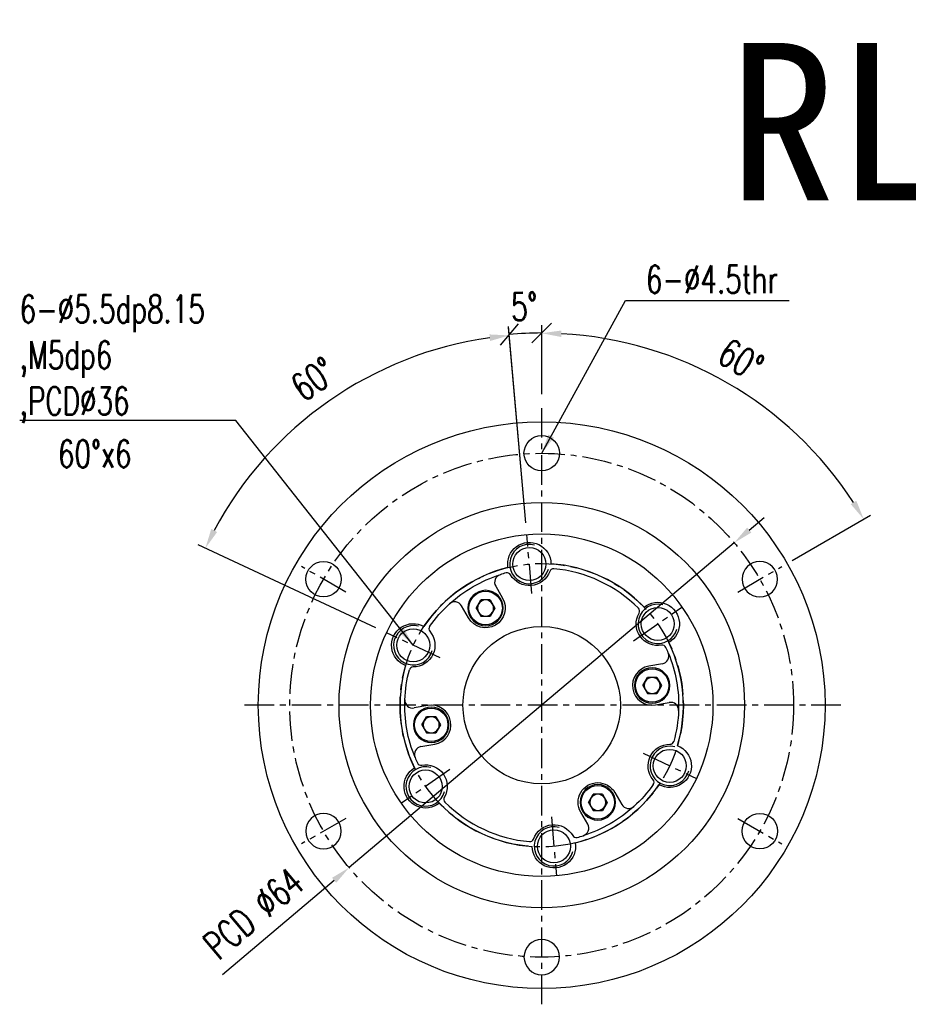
# Model space of a CAD drawing. Header units: millimetres. Extents: x -66 to 167, y -61 to 87.
# Tile 1 of 46: x -66 to 47, y -38 to 87. Entities that reach past the tile are written whole.
import ezdxf
from ezdxf.enums import TextEntityAlignment as Align

# ---------------------------------------------------------------- set-up
doc = ezdxf.new("R2010")
doc.units = ezdxf.units.MM
doc.linetypes.add('CENTER', pattern=[2, 1.25, -0.25, 0.25, -0.25])
for name, color, linetype in [('CHA', 7, 'Continuous'), ('CL', 1, 'CENTER'), ('DIM', 4, 'Continuous'), ('OUT', 3, 'Continuous')]:
    doc.layers.add(name, color=color, linetype=linetype)
doc.styles.add('DIM-7', font='SIMPLEX.shx', dxfattribs={"width": 0.7, "bigfont": 'chineset.shx'})
doc.styles.add('T', font='kaiu.ttf')
doc.dimstyles.new('CNS', dxfattribs={"dimtxt": 3.5, "dimasz": 2.5, "dimexe": 1, "dimexo": 1.5, "dimgap": 0.09, "dimtad": 0, "dimdsep": 46, "dimtxsty": 'DIM-7', "dimcen": 0.09, "dimclrd": 1, "dimclre": 1, "dimclrt": 4, "dimadec": 0, "dimazin": 0, "dimtfac": 1, "dimtix": 1, "dimtmove": 2, "dimatfit": 3, "dimfxl": 1, "dimtvp": 0.971429, "dimtolj": 1, "dimarcsym": 0})

# ---------------------------------------------------------------- blocks, each defined once
blk = doc.blocks.new('_Oblique')
at = {"color": 0, "linetype": 'ByBlock', "lineweight": -2}
blk.add_line((-0.5, -0.5), (0.5, 0.5), dxfattribs=at)
blk = doc.blocks.new('*D2')
at = {"layer": 'DEFPOINTS', "color": 0}
for p in [(-1.38, 47.26), (0, 38), (-1.9, 21.67), (-1.24, 14.2), (0, -38)]:
    blk.add_point(p, dxfattribs=at)
at = {"layer": 'DIM', "color": 7, "lineweight": -2}
for p, q in [((-2.03, 23.16), (-4.21, 48.1)), ((0, 39.5), (0, 48.28))]:
    blk.add_line(p, q, dxfattribs=at)
blk.add_arc((0, 0), 47.28, 90, 95, dxfattribs=at)
at = {"layer": 'DIM', "color": 7, "lineweight": -2, "xscale": 2.5, "yscale": 2.5, "zscale": 2.5, "rotation": 185.0000000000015}
blk.add_blockref('_Oblique', (-4.12, 47.1), dxfattribs=at)
at = {"layer": 'DIM', "color": 7, "lineweight": -2, "xscale": 2.5, "yscale": 2.5, "zscale": 2.5}
blk.add_blockref('_Oblique', (0, 47.28), dxfattribs=at)
at = {"layer": 'DIM', "color": 7, "insert": (-2.21, 50.64), "char_height": 3.5, "attachment_point": 5, "rotation": 2.5, "style": 'DIM-7'}
blk.add_mtext('\\A1;5°', dxfattribs=at)
blk = doc.blocks.new('*D3')
at = {"layer": 'DEFPOINTS', "color": 0}
for p in [(-19.92, 42.74), (-1.9, 21.67), (-1.24, 14.2), (-19.71, 9.2), (-12.91, 6.03)]:
    blk.add_point(p, dxfattribs=at)
at = {"layer": 'DIM', "color": 7, "lineweight": -2}
for p, q in [((-2.03, 23.16), (-4.2, 47.97)), ((-21.07, 9.84), (-43.63, 20.38))]:
    blk.add_line(p, q, dxfattribs=at)
blk.add_arc((0, 0), 47.15, 98.0382, 151.9271, dxfattribs=at)
at = {"layer": 'DIM', "color": 7}
for points in [[(-6.64, 47.1), (-6.55, 46.27), (-4.11, 46.97)], [(-41.23, 22), (-41.98, 22.38), (-42.72, 19.95)]]:
    blk.add_solid(points, dxfattribs=at)
at = {"layer": 'DIM', "color": 7, "insert": (-28.98, 41.42), "char_height": 3.5, "attachment_point": 5, "rotation": 34.9826, "style": 'DIM-7'}
blk.add_mtext('\\A1;60°', dxfattribs=at)
blk = doc.blocks.new('*D4')
at = {"layer": 'DEFPOINTS', "color": 0}
for p in [(24.46, 20.63), (-24.46, -20.63)]:
    blk.add_point(p, dxfattribs=at)
at = {"layer": 'DIM', "color": 7, "lineweight": -2}
for p, q in [((26.37, 22.24), (28.28, 23.86)), ((24.46, 20.63), (-24.46, -20.63)), ((-40.55, -34.2), (-26.37, -22.24))]:
    blk.add_line(p, q, dxfattribs=at)
at = {"layer": 'DIM', "color": 7}
for points in [[(26.1, 22.56), (26.64, 21.93), (24.46, 20.63)], [(-26.64, -21.93), (-26.1, -22.56), (-24.46, -20.63)]]:
    blk.add_solid(points, dxfattribs=at)
at = {"layer": 'DIM', "color": 7, "insert": (-36.61, -26.43), "char_height": 3.5, "attachment_point": 5, "rotation": 40.1469, "style": 'DIM-7'}
blk.add_mtext('\\A1;PCD ∅64', dxfattribs=at)
blk = doc.blocks.new('*D14')
at = {"layer": 'DEFPOINTS', "color": 0}
for p in [(0, 38), (30.37, 36.2), (30.53, 17.63), (24.9, 14.38), (0, -38)]:
    blk.add_point(p, dxfattribs=at)
at = {"layer": 'DIM', "color": 7, "lineweight": -2}
for p, q in [((0, 39.5), (0, 48.25)), ((31.83, 18.38), (41.79, 24.12))]:
    blk.add_line(p, q, dxfattribs=at)
blk.add_arc((0, 0), 47.25, 33.0319, 86.9681, dxfattribs=at)
at = {"layer": 'DIM', "color": 7}
for points in [[(2.49, 46.77), (2.51, 47.6), (0, 47.25)], [(39.97, 25.97), (39.26, 25.54), (40.92, 23.62)]]:
    blk.add_solid(points, dxfattribs=at)
at = {"layer": 'DIM', "color": 7, "insert": (25.32, 43.86), "char_height": 3.5, "attachment_point": 5, "rotation": 330, "style": 'DIM-7'}
blk.add_mtext('\\A1;60°', dxfattribs=at)

msp = doc.modelspace()

# ---------------------------------------------------------------- linework, layer by layer
at = {"layer": 'CL', "color": 7, "ltscale": 3}
for p, q in [((0, -37.998), (0, 37.998)), ((-1.242, 14.196), (-1.896, 21.667)), ((-24.898, 14.375), (-30.527, 17.625)), ((24.898, 14.375), (30.527, 17.625)), ((11.678, 8.166), (17.824, 12.464)), ((-12.911, 6.03), (-19.707, 9.204)), ((37.998, 0), (-37.998, 0)), ((12.877, -6.104), (19.654, -9.316)), ((-11.678, -8.166), (-17.824, -12.464)), ((-24.898, -14.375), (-30.527, -17.625)), ((1.233, -14.197), (1.882, -21.668)), ((24.898, -14.375), (30.527, -17.625))]:
    msp.add_line(p, q, dxfattribs=at)
for radius in [32, 18]:
    msp.add_circle((0, 0), radius, dxfattribs=at)
at = {"layer": 'DIM', "color": 7}
for centre in [(-1.569, 17.932), (14.745, 10.324), (-16.314, 7.607), (16.265, -7.71), (-14.745, -10.324), (1.558, -17.932)]:
    msp.add_arc(centre, 2.5, 75, 345, dxfattribs=at)
at = {"layer": 'OUT', "color": 7, "linetype": 'Continuous'}
for p, q in [((-5.846, 15.126), (-4.96, 13.591)), ((-9.29, 11.091), (-10.176, 12.626)), ((15.336, 5.266), (13.595, 4.959)), ((14.464, 0.035), (16.214, 0.344)), ((-14.464, -0.035), (-16.214, -0.344)), ((-15.336, -5.266), (-13.595, -4.959)), ((9.29, -11.091), (10.176, -12.626)), ((5.846, -15.126), (4.96, -13.591))]:
    msp.add_line(p, q, dxfattribs=at)
at = {"layer": 'OUT', "color": 7}
for p, q in [((-8.306, 12.341), (-7.715, 13.363)), ((-6.535, 13.363), (-7.715, 13.363)), ((-6.535, 13.363), (-5.944, 12.341)), ((-8.306, 12.341), (-7.715, 11.318)), ((-7.715, 11.318), (-6.535, 11.318)), ((-5.944, 12.341), (-6.535, 11.318)), ((12.849, 2.497), (13.439, 3.52)), ((14.62, 3.52), (13.439, 3.52)), ((14.62, 3.52), (15.21, 2.497)), ((12.849, 2.497), (13.439, 1.475)), ((13.439, 1.475), (14.62, 1.475)), ((15.21, 2.497), (14.62, 1.475)), ((-15.21, -2.497), (-14.62, -1.475)), ((-15.21, -2.497), (-14.62, -3.52)), ((-13.439, -1.475), (-14.62, -1.475)), ((-13.439, -1.475), (-12.849, -2.497)), ((-12.849, -2.497), (-13.439, -3.52)), ((-14.62, -3.52), (-13.439, -3.52)), ((5.944, -12.341), (6.535, -11.318)), ((5.944, -12.341), (6.535, -13.363)), ((7.715, -11.318), (6.535, -11.318)), ((7.715, -11.318), (8.306, -12.341)), ((8.306, -12.341), (7.715, -13.363)), ((6.535, -13.363), (7.715, -13.363))]:
    msp.add_line(p, q, dxfattribs=at)
at = {"layer": 'OUT', "color": 7, "linetype": 'Continuous'}
for centre, radius in [((0, 0), 35.998), ((0, 32), 2.25), ((0, 0), 25.75), ((0, 0), 25.75), ((0, 0), 21.75), ((-1.569, 17.932), 2.1), ((-27.713, 16), 2.25), ((14.745, 10.324), 2.1), ((-16.314, 7.607), 2.1), ((0, 0), 10), ((16.265, -7.71), 2.1), ((-14.745, -10.324), 2.1), ((27.713, -16), 2.25), ((1.558, -17.932), 2.1)]:
    msp.add_circle(centre, radius, dxfattribs=at)
at = {"layer": 'OUT', "color": 7, "linetype": 'Continuous', "extrusion": (0, 0, -1)}
for centre in [(-27.713, 16), (27.713, -16), (0, -32)]:
    msp.add_circle(centre, 2.25, dxfattribs=at)
at = {"layer": 'OUT', "color": 7, "extrusion": (0, 0, -1)}
for centre in [(7.125, 12.341), (-14.03, 2.497), (14.03, -2.497), (-7.125, -12.341)]:
    msp.add_circle(centre, 2.25, dxfattribs=at)
at = {"layer": 'OUT', "color": 7}
for centre in [(-7.125, 12.341), (14.03, 2.497), (-14.03, -2.497), (7.125, -12.341)]:
    msp.add_circle(centre, 2.125, dxfattribs=at)
at = {"layer": 'OUT', "color": 7, "linetype": 'Continuous', "extrusion": (0, 0, -1)}
for centre, radius, start, end in [((1.569, 17.932), 2.75, 350.61897, 179.38103), ((0, 0), 17.4, 47.67747, 72.32253), ((1.569, 17.932), 2.75, 199.73345, 330.26655), ((0, 0), 17.4, 35.05923, 47.67748), ((7.125, 12.341), 2.5, 150, 330), ((-14.745, 10.324), 2.75, 50.61897, 239.38103), ((-14.745, 10.324), 2.75, 259.73345, 30.26655), ((16.314, 7.607), 2.75, 290.61897, 119.38103), ((16.314, 7.607), 2.75, 139.73345, 270.26655), ((0, 0), 17.4, 157.59534, 182.24043), ((0, 0), 17.4, 2.24043, 14.94077), ((0, 0), 17.4, 337.59534, 2.24043), ((0, 0), 17.4, 182.24043, 195.30234), ((-16.265, -7.71), 2.75, 320.09502, 90.62812), ((-16.265, -7.71), 2.75, 110.98054, 299.7426), ((14.745, -10.324), 2.75, 79.73345, 210.26655), ((14.745, -10.324), 2.75, 230.61897, 59.38103), ((-7.125, -12.341), 2.5, 330, 150), ((0, 0), 17.4, 215.4208, 227.67748), ((0, 0), 17.4, 227.67747, 252.32253), ((-1.558, -17.932), 2.75, 19.76822, 150.30132), ((-1.558, -17.932), 2.75, 170.65374, 359.4158)]:
    msp.add_arc(centre, radius, start, end, dxfattribs=at)
at = {"layer": 'OUT', "color": 7, "linetype": 'Continuous'}
for centre, radius, start, end in [((0, 0), 18, 43.76206, 86.23794), ((0, 0), 18, 103.76206, 146.23794), ((-4.98, 15.626), 1, 107.6777, 210), ((0, 0), 17.4, 105.05923, 107.67748), ((-4.391, 16.32), 0.5, 29.73345, 105.05923), ((1.49, 16.834), 0.5, 84.94077, 160.26655), ((0, 0), 17.4, 45.05923, 84.94077), ((-11.042, 12.126), 1, 30, 132.3223), ((11.938, 11.962), 0.5, 329.73345, 45.05923), ((-13.834, 9.708), 0.5, 144.94077, 220.26655), ((15.324, 7.126), 0.5, 24.94077, 100.26655), ((0, 0), 18, 343.40049, 26.23794), ((15.162, 6.251), 1, 280, 22.40466), ((0, 0), 17.4, 22.40466, 24.94077), ((0, 0), 18, 163.76206, 206.23794), ((-16.329, 4.357), 0.5, 89.73345, 165.05923), ((14.03, 2.497), 2.5, 100, 280), ((-16.387, 0.641), 1, 177.75957, 280), ((-14.03, -2.497), 2.5, 280, 100), ((16.387, -0.641), 1, 357.75957, 100), ((16.301, -4.46), 0.5, 269.37188, 344.69766), ((-15.162, -6.251), 1, 100, 202.40466), ((0, 0), 17.4, 202.40466, 204.94077), ((-15.324, -7.126), 0.5, 204.94077, 280.26655), ((13.772, -9.795), 0.5, 324.5792, 39.90498), ((0, 0), 18, 283.72729, 325.87637), ((0, 0), 18, 223.76206, 266.20317), ((-11.938, -11.962), 0.5, 149.73345, 225.05923), ((0, 0), 17.4, 225.05923, 264.906), ((11.042, -12.126), 1, 210, 312.3223), ((4.98, -15.626), 1, 287.6777, 30), ((-1.501, -16.833), 0.5, 264.906, 340.23178), ((4.381, -16.322), 0.5, 209.69868, 285.02446), ((0, 0), 17.4, 285.02446, 287.67748)]:
    msp.add_arc(centre, radius, start, end, dxfattribs=at)
at = {"layer": 'OUT', "color": 7}
for centre, start, end in [((-7.125, 12.341), 150, 210), ((-7.125, 12.341), 90, 150), ((-7.125, 12.341), 30, 90), ((-7.125, 12.341), 330, 30), ((-7.125, 12.341), 210, 270), ((-7.125, 12.341), 270, 330), ((14.03, 2.497), 150, 210), ((14.03, 2.497), 90, 150), ((14.03, 2.497), 30, 90), ((14.03, 2.497), 330, 30), ((14.03, 2.497), 210, 270), ((14.03, 2.497), 270, 330), ((-14.03, -2.497), 150, 210), ((-14.03, -2.497), 90, 150), ((-14.03, -2.497), 30, 90), ((-14.03, -2.497), 330, 30), ((-14.03, -2.497), 210, 270), ((-14.03, -2.497), 270, 330), ((7.125, -12.341), 150, 210), ((7.125, -12.341), 90, 150), ((7.125, -12.341), 30, 90), ((7.125, -12.341), 330, 30), ((7.125, -12.341), 210, 270), ((7.125, -12.341), 270, 330)]:
    msp.add_arc(centre, 1.022, start, end, dxfattribs=at)

# ---------------------------------------------------------------- texts
at = {"layer": 'CHA', "style": 'T'}
msp.add_text('RLSF20', height=20, dxfattribs=at).set_placement((64.579, 74.133), align=Align.MIDDLE)
at = {"layer": 'DIM', "color": 7, "char_height": 3.5, "style": 'DIM-7'}
for s, insert, attachment_point in [('6-%%C4.5thr', (13.236, 52.355), 7), ('6-%%C5.5dp8.15\\P,M5dp6\\P,PCD%%C36', (-66.315, 52.073), 1)]:
    msp.add_mtext(s, dxfattribs=dict(at, insert=insert, attachment_point=attachment_point))
at = {"layer": 'DIM', "color": 7, "insert": (-61.45, 33.676), "char_height": 3.5, "attachment_point": 1, "style": 'DIM-7'}
msp.add_mtext_dynamic_manual_height_columns('60%%Dx6', width=13.02908, gutter_width=12.5, heights=[0], dxfattribs=at)

# ---------------------------------------------------------------- dimensions: what is measured, and where the dimension line sits
at = {"layer": 'DIM', "color": 7}
for base, line1, line2, override, picture, middle in [((-1.375, 47.264), ((-1.242, 14.196), (-1.896, 21.667)), ((0, -37.998), (0, 37.998)), {"dimblk1": 'Oblique', "dimblk2": 'Oblique', "dimsah": 1, "dimclrd": 7, "dimclre": 7, "dimclrt": 7}, '*D2', (-2.211, 50.636)), ((-19.919, 42.738), ((-12.911, 6.03), (-19.707, 9.204)), ((-1.242, 14.196), (-1.896, 21.667)), {"dimclrd": 7, "dimclre": 7, "dimclrt": 7}, '*D3', (-28.983, 41.419)), ((30.372, 36.195), ((0, -37.998), (0, 37.998)), ((24.898, 14.375), (30.527, 17.625)), {"dimclrd": 7, "dimclre": 7, "dimclrt": 7}, '*D14', (25.325, 43.864))]:
    dim = msp.add_angular_dim_2l(base=base, line1=line1, line2=line2, dimstyle='CNS', override=override, dxfattribs=at)
    dim.commit()
    dim.dimension.update_dxf_attribs({"geometry": picture, "text_midpoint": middle})
dim = msp.add_diameter_dim_2p(p1=(24.461, 20.632), p2=(-24.461, -20.632), text='PCD <>', dimstyle='CNS', override={"dimclrd": 7, "dimclre": 7, "dimclrt": 7}, dxfattribs=at)
dim.commit()
dim.dimension.update_dxf_attribs({"geometry": '*D4', "text_midpoint": (-36.608, -26.43)})

# ---------------------------------------------------------------- leaders
at = {"layer": 'DIM', "color": 7, "annotation_type": 0, "has_hookline": 1}
for points, hookline_direction, text_width in [([(0, 32), (10.646, 51.414), (13.146, 51.414)], 0, 18.2), ([(-16.314, 7.607), (-38.875, 36.149), (-41.375, 36.149)], 1, 24.85)]:
    msp.add_leader(points, dimstyle='CNS', override={"dimgap": 0.09, "dimtad": 1, "dimclrd": 7, "dimclre": 4}, dxfattribs=dict(at, hookline_direction=hookline_direction, text_width=text_width))

doc.saveas('drawing.dxf')
